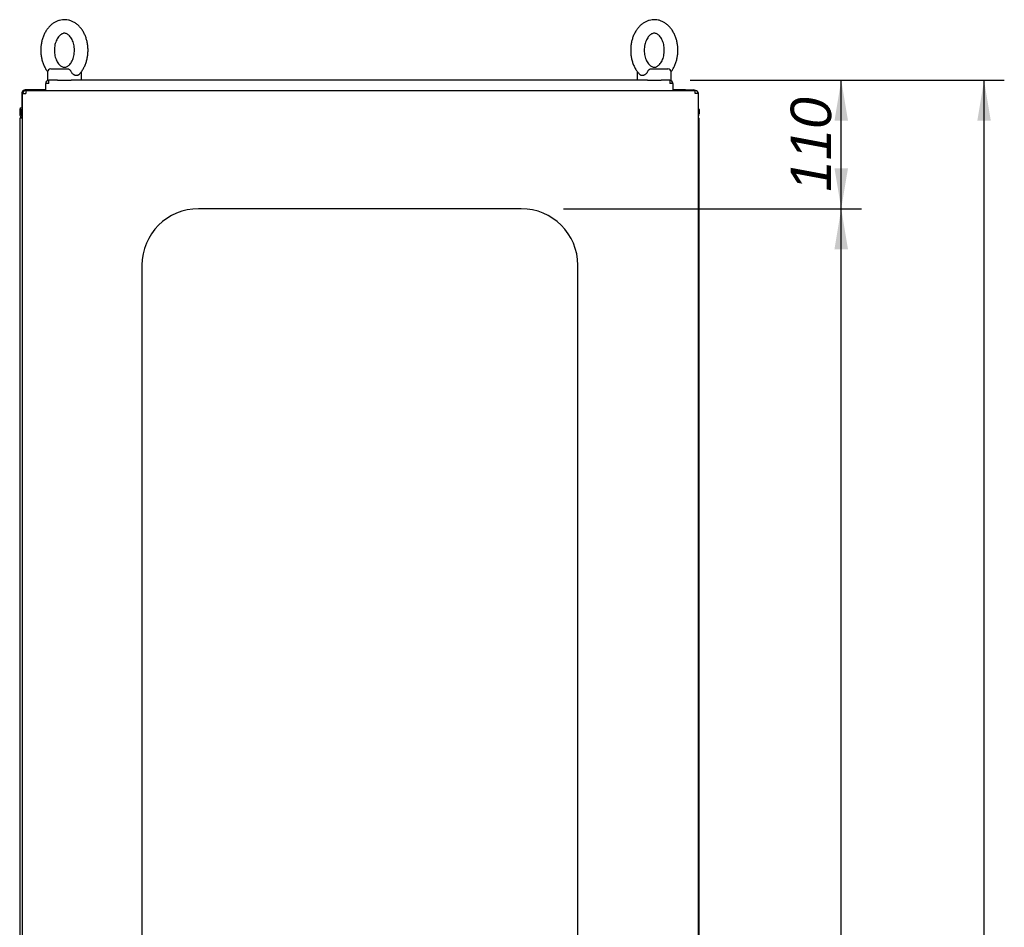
# Paper-space layout 'Layout1' of a CAD drawing. Extents: x 81 to 5357, y 137 to 3739.
# Tile 8 of 10: x 2892 to 3762, y 2137 to 2939. Entities that reach past the tile are written whole.
import ezdxf

# ---------------------------------------------------------------- set-up
doc = ezdxf.new("R2010")
doc.units = 0
doc.header["$LTSCALE"] = 13.000013
doc.layers.get('0').update_dxf_attribs({"linetype": 'CONTINUOUS'})
for name, color, linetype in [('_TRANSLATION', 7, 'CONTINUOUS'), ('AE00715_01', 7, 'CONTINUOUS'), ('F0000001_47', 7, 'CONTINUOUS'), ('F0000001_64', 7, 'CONTINUOUS'), ('M0000000_29', 7, 'CONTINUOUS'), ('M0000000_39', 7, 'CONTINUOUS'), ('M0000000_70', 7, 'CONTINUOUS')]:
    doc.layers.add(name, color=color, linetype=linetype)
doc.styles.add('SEACAD_ARIAL', font='arial.ttf')
doc.styles.add('SEACAD_ARIALI', font='ariali.ttf')
doc.dimstyles.new('ISO', dxfattribs={"dimtxt": 13.75, "dimasz": 13.75, "dimexe": 6.875, "dimexo": 6.875, "dimgap": 3.4375, "dimtad": 1, "dimdec": 1, "dimtxsty": 'SEACAD_ARIAL', "dimblk1": '_SE_FILLED', "dimblk2": '_SE_FILLED', "dimsah": 1, "dimcen": 6.875, "dimazin": 3, "dimtfac": 0.7, "dimtdec": 3, "dimtmove": 0, "dimatfit": 3})

# ---------------------------------------------------------------- blocks, each defined once
blk = doc.blocks.new('DMBLK13')
at = {"layer": '_TRANSLATION', "linetype": 'CONTINUOUS'}
for points in [[(3750.16, 2849.4), (3744.2, 2885.15), (3738.25, 2849.4)], [(3750.16, 1117.4), (3738.25, 1117.4), (3744.2, 1081.65)]]:
    blk.add_hatch(color=7, dxfattribs=at).paths.add_polyline_path(points)
at = {"layer": '_TRANSLATION', "color": 7, "linetype": 'CONTINUOUS'}
for p, q in [((3484.5, 2885.15), (3762.08, 2885.15)), ((3744.2, 1081.65), (3744.2, 2885.15)), ((3663.77, 2056.88), (3663.77, 1909.91)), ((3735.27, 1909.91), (3735.27, 2056.88)), ((3461.3, 1081.65), (3762.08, 1081.65))]:
    blk.add_line(p, q, dxfattribs=at)
for centre, start, end in [((3699.52, 2056.88), 0, 180), ((3699.52, 1909.91), 180, 0)]:
    blk.add_arc(centre, 35.75, start, end, dxfattribs=at)
at = {"layer": '_TRANSLATION', "color": 7, "linetype": 'CONTINUOUS', "style": 'SEACAD_ARIALI'}
blk.add_text('1800', height=35.75, rotation=90, dxfattribs=at).set_placement((3717.39, 1927.79))
blk = doc.blocks.new('_SE_FILLED')
at = {"color": 0}
blk.add_line((0, 0), (-1, 0), dxfattribs=at)
blk.add_solid([(0, 0), (-1, -0.1665), (-1, 0.1665), (0, 0)], dxfattribs=at)
blk = doc.blocks.new('DMBLK29')
at = {"layer": '_TRANSLATION', "linetype": 'CONTINUOUS'}
for points in [[(3624.01, 2735.9), (3618.05, 2771.65), (3612.09, 2735.9)], [(3624.01, 1227.4), (3612.09, 1227.4), (3618.05, 1191.65)]]:
    blk.add_hatch(color=7, dxfattribs=at).paths.add_polyline_path(points)
at = {"layer": '_TRANSLATION', "color": 7, "linetype": 'CONTINUOUS'}
for p, q in [((3372.84, 2771.65), (3635.93, 2771.65)), ((3618.05, 1191.65), (3618.05, 2771.65)), ((3370.53, 1191.65), (3635.93, 1191.65))]:
    blk.add_line(p, q, dxfattribs=at)
at = {"layer": '_TRANSLATION', "color": 7, "linetype": 'CONTINUOUS', "style": 'SEACAD_ARIALI'}
blk.add_text('1580', height=35.75, rotation=90, dxfattribs=at).set_placement((3609.11, 1926.04))
blk = doc.blocks.new('DMBLK30')
at = {"layer": '_TRANSLATION', "linetype": 'CONTINUOUS'}
for points in [[(3624.01, 2849.4), (3618.05, 2885.15), (3612.09, 2849.4)], [(3624.01, 2807.4), (3612.09, 2807.4), (3618.05, 2771.65)]]:
    blk.add_hatch(color=7, dxfattribs=at).paths.add_polyline_path(points)
at = {"layer": '_TRANSLATION', "color": 7, "linetype": 'CONTINUOUS'}
for p, q in [((3484.5, 2885.15), (3635.93, 2885.15)), ((3618.05, 2771.65), (3618.05, 2885.15)), ((3372.84, 2771.65), (3635.93, 2771.65))]:
    blk.add_line(p, q, dxfattribs=at)
at = {"layer": '_TRANSLATION', "color": 7, "linetype": 'CONTINUOUS', "style": 'SEACAD_ARIALI'}
blk.add_text('110', height=35.75, rotation=90, dxfattribs=at).set_placement((3609.11, 2786.69))

psp = doc.layouts.get("Layout1")

# ---------------------------------------------------------------- linework, layer by layer
at = {"layer": 'AE00715_01', "color": 7, "linetype": 'CONTINUOUS'}
for p, q in [((2916.92, 2892.15), (2916.92, 2885.15)), ((2919.92, 2895.15), (2935.22, 2895.15)), ((2946.92, 2885.15), (2946.92, 2892.15)), ((3437.92, 2892.15), (3437.92, 2885.15)), ((3449.62, 2895.15), (3464.92, 2895.15)), ((3467.92, 2885.15), (3467.92, 2892.15)), ((2916.92, 2885.15), (2918.22, 2885.15)), ((2925.92, 2885.15), (2937.92, 2885.15)), ((3446.92, 2885.15), (3458.92, 2885.15)), ((3466.62, 2885.15), (3467.92, 2885.15))]:
    psp.add_line(p, q, dxfattribs=at)
for centre, start, end in [((2919.92, 2892.15), 90, 180), ((2943.92, 2892.15), 0, 10.48463), ((3440.92, 2892.15), 169.27564, 180), ((3464.92, 2892.15), 0, 90)]:
    psp.add_arc(centre, 3, start, end, dxfattribs=at)
for points, knots in [([(2931.92, 2938.65), (2931.28, 2938.63), (2929.9, 2938.58), (2927.51, 2938.12), (2924.98, 2937.22), (2922.56, 2935.91), (2920.29, 2934.22), (2918.2, 2932.17), (2916.32, 2929.79), (2914.69, 2927.1), (2913.33, 2924.15), (2912.27, 2920.99), (2911.53, 2917.68), (2911.11, 2914.27), (2911.03, 2910.81), (2911.27, 2907.37), (2911.85, 2903.98), (2912.76, 2900.71), (2914, 2897.6), (2915.42, 2894.93), (2916.51, 2893.32), (2917.01, 2892.67)], [0, 0, 0, 0, 0.0314738, 0.0792041, 0.126949, 0.1750897, 0.2239281, 0.2736177, 0.3241416, 0.3753416, 0.426994, 0.4788913, 0.5308751, 0.5828863, 0.6349303, 0.6870425, 0.7392588, 0.7916217, 0.8441596, 0.8968587, 0.938248, 0.938248, 0.938248, 0.938248]), ([(2944.4, 2889.95), (2944.48, 2890.02), (2945.24, 2890.67), (2946.65, 2892.36), (2948.4, 2894.86), (2949.89, 2897.7), (2951.1, 2900.76), (2951.99, 2904.01), (2952.57, 2907.38), (2952.82, 2910.82), (2952.73, 2914.27), (2952.31, 2917.69), (2951.56, 2921.02), (2950.48, 2924.22), (2949.09, 2927.22), (2947.39, 2929.98), (2945.41, 2932.44), (2943.18, 2934.54), (2940.75, 2936.25), (2938.16, 2937.52), (2935.5, 2938.34), (2933.34, 2938.62), (2932.23, 2938.64), (2931.92, 2938.65)], [0, 0, 0, 0, 0.00485, 0.054983, 0.105883, 0.157345, 0.209146, 0.261103, 0.313103, 0.365127, 0.4172, 0.469361, 0.521647, 0.574099, 0.626725, 0.679463, 0.732128, 0.78445, 0.8361, 0.886804, 0.936454, 0.985155, 1, 1, 1, 1]), ([(3452.92, 2938.65), (3452.28, 2938.63), (3450.9, 2938.58), (3448.51, 2938.12), (3445.98, 2937.22), (3443.56, 2935.91), (3441.29, 2934.22), (3439.2, 2932.17), (3437.32, 2929.79), (3435.69, 2927.1), (3434.33, 2924.15), (3433.27, 2920.99), (3432.53, 2917.68), (3432.11, 2914.27), (3432.03, 2910.81), (3432.27, 2907.37), (3432.85, 2903.98), (3433.76, 2900.71), (3435, 2897.6), (3436.53, 2894.73), (3438.37, 2892.08), (3439.68, 2890.71), (3440.45, 2889.93)], [0, 0, 0, 0, 0.031467, 0.079188, 0.126923, 0.175054, 0.223882, 0.273562, 0.324075, 0.375265, 0.426906, 0.478793, 0.530766, 0.582767, 0.6348, 0.686901, 0.739107, 0.791459, 0.843986, 0.896675, 0.949395, 1, 1, 1, 1]), ([(3467.83, 2892.67), (3468.37, 2893.39), (3469.46, 2894.98), (3470.89, 2897.7), (3472.1, 2900.76), (3472.99, 2904.01), (3473.57, 2907.38), (3473.82, 2910.82), (3473.73, 2914.27), (3473.31, 2917.69), (3472.56, 2921.02), (3471.48, 2924.22), (3470.09, 2927.22), (3468.39, 2929.98), (3466.41, 2932.44), (3464.18, 2934.54), (3461.75, 2936.25), (3459.16, 2937.52), (3456.5, 2938.34), (3454.34, 2938.62), (3453.23, 2938.64), (3452.92, 2938.65)], [0.0615581, 0.0615581, 0.0615581, 0.0615581, 0.1060122, 0.157467, 0.2092604, 0.2612104, 0.313202, 0.3652189, 0.4172843, 0.4694379, 0.5217167, 0.5741604, 0.6267789, 0.6795094, 0.7321672, 0.7844811, 0.8361237, 0.8868203, 0.9364627, 0.985157, 1, 1, 1, 1]), ([(2931.92, 2926.65), (2932.1, 2926.64), (2932.61, 2926.62), (2933.54, 2926.41), (2934.71, 2925.84), (2935.92, 2924.94), (2937.11, 2923.66), (2938.23, 2922.01), (2939.2, 2920.07), (2939.96, 2917.88), (2940.5, 2915.5), (2940.78, 2913.01), (2940.79, 2910.47), (2940.53, 2907.97), (2940.01, 2905.58), (2939.26, 2903.38), (2938.32, 2901.44), (2937.24, 2899.8), (2936.08, 2898.51), (2934.89, 2897.57), (2933.71, 2896.96), (2932.56, 2896.64), (2931.44, 2896.62), (2930.27, 2896.9), (2929.09, 2897.48), (2927.89, 2898.39), (2926.7, 2899.67), (2925.58, 2901.33), (2924.62, 2903.28), (2923.86, 2905.48), (2923.33, 2907.86), (2923.06, 2910.36), (2923.06, 2912.9), (2923.33, 2915.4), (2923.85, 2917.78), (2924.6, 2919.97), (2925.55, 2921.9), (2926.63, 2923.53), (2927.8, 2924.82), (2928.99, 2925.75), (2930.16, 2926.35), (2931.14, 2926.61), (2931.68, 2926.64), (2931.92, 2926.65)], [0, 0, 0, 0, 0.011832, 0.040107, 0.065315, 0.089101, 0.114416, 0.139037, 0.163447, 0.187842, 0.212298, 0.236829, 0.261403, 0.285966, 0.31044, 0.334778, 0.358959, 0.38302, 0.407075, 0.431345, 0.456324, 0.482931, 0.512747, 0.540892, 0.566041, 0.589798, 0.615082, 0.639692, 0.664101, 0.688497, 0.712955, 0.737488, 0.762062, 0.786624, 0.811095, 0.835428, 0.859605, 0.883664, 0.907721, 0.932002, 0.95701, 0.98368, 1, 1, 1, 1]), ([(3452.92, 2926.65), (3453.1, 2926.64), (3453.61, 2926.62), (3454.54, 2926.41), (3455.71, 2925.84), (3456.92, 2924.94), (3458.11, 2923.66), (3459.23, 2922.01), (3460.2, 2920.07), (3460.96, 2917.88), (3461.5, 2915.5), (3461.78, 2913.01), (3461.79, 2910.47), (3461.53, 2907.97), (3461.01, 2905.58), (3460.26, 2903.38), (3459.32, 2901.44), (3458.24, 2899.8), (3457.08, 2898.51), (3455.89, 2897.57), (3454.71, 2896.96), (3453.56, 2896.64), (3452.44, 2896.62), (3451.27, 2896.9), (3450.09, 2897.48), (3448.89, 2898.39), (3447.7, 2899.67), (3446.58, 2901.33), (3445.62, 2903.28), (3444.86, 2905.48), (3444.33, 2907.86), (3444.06, 2910.36), (3444.06, 2912.9), (3444.33, 2915.4), (3444.85, 2917.78), (3445.6, 2919.97), (3446.55, 2921.9), (3447.63, 2923.53), (3448.8, 2924.82), (3449.99, 2925.75), (3451.16, 2926.35), (3452.14, 2926.61), (3452.68, 2926.64), (3452.92, 2926.65)], [0, 0, 0, 0, 0.011832, 0.040107, 0.065315, 0.089101, 0.114416, 0.139037, 0.163447, 0.187842, 0.212298, 0.236829, 0.261403, 0.285966, 0.31044, 0.334778, 0.358959, 0.38302, 0.407075, 0.431345, 0.456324, 0.482931, 0.512747, 0.540892, 0.566041, 0.589798, 0.615082, 0.639692, 0.664101, 0.688497, 0.712955, 0.737488, 0.762062, 0.786624, 0.811095, 0.835428, 0.859605, 0.883664, 0.907721, 0.932002, 0.95701, 0.98368, 1, 1, 1, 1]), ([(2935.22, 2895.15), (2935.36, 2895.15), (2935.49, 2895.13), (2935.74, 2895.05), (2935.88, 2894.98), (2936.14, 2894.82), (2936.27, 2894.73), (2936.53, 2894.5), (2936.66, 2894.37), (2936.92, 2894.08), (2937.05, 2893.93), (2937.3, 2893.6), (2937.43, 2893.43), (2937.8, 2892.9), (2938.03, 2892.53), (2938.23, 2892.15)], [0, 0, 0, 0, 0.125, 0.125, 0.25, 0.25, 0.375, 0.375, 0.5, 0.5, 0.625, 0.625, 0.75, 0.75, 1, 1, 1, 1]), ([(2944.4, 2889.93), (2944.29, 2889.82), (2944.16, 2889.72), (2943.89, 2889.54), (2943.74, 2889.46), (2943.42, 2889.33), (2943.25, 2889.28), (2942.9, 2889.21), (2942.72, 2889.2), (2942.34, 2889.2), (2942.15, 2889.21), (2941.76, 2889.28), (2941.56, 2889.33), (2941.17, 2889.46), (2940.97, 2889.54), (2940.57, 2889.73), (2940.38, 2889.84), (2939.79, 2890.23), (2939.43, 2890.54), (2938.93, 2891.09), (2938.77, 2891.29), (2938.48, 2891.7), (2938.35, 2891.92), (2938.23, 2892.15)], [0.2572317, 0.2572317, 0.2572317, 0.2572317, 0.3125, 0.3125, 0.375, 0.375, 0.4375, 0.4375, 0.5, 0.5, 0.5625, 0.5625, 0.625, 0.625, 0.6875, 0.6875, 0.75, 0.75, 0.875, 0.875, 0.9375, 0.9375, 1, 1, 1, 1]), ([(3446.62, 2892.15), (3446.38, 2891.7), (3446.09, 2891.28), (3445.42, 2890.54), (3445.05, 2890.23), (3444.47, 2889.85), (3444.27, 2889.73), (3443.88, 2889.54), (3443.68, 2889.46), (3443.28, 2889.33), (3443.09, 2889.28), (3442.69, 2889.21), (3442.5, 2889.2), (3442.13, 2889.2), (3441.95, 2889.21), (3441.6, 2889.28), (3441.43, 2889.33), (3441.11, 2889.46), (3440.96, 2889.54), (3440.68, 2889.72), (3440.56, 2889.82), (3440.44, 2889.93)], [0, 0, 0, 0, 0.125, 0.125, 0.25, 0.25, 0.3125, 0.3125, 0.375, 0.375, 0.4375, 0.4375, 0.5, 0.5, 0.5625, 0.5625, 0.625, 0.625, 0.6875, 0.6875, 0.7432543, 0.7432543, 0.7432543, 0.7432543]), ([(3446.62, 2892.15), (3446.82, 2892.53), (3447.04, 2892.89), (3447.41, 2893.43), (3447.54, 2893.6), (3447.79, 2893.92), (3447.92, 2894.08), (3448.18, 2894.37), (3448.31, 2894.49), (3448.57, 2894.72), (3448.7, 2894.82), (3448.97, 2894.98), (3449.09, 2895.04), (3449.35, 2895.13), (3449.49, 2895.15), (3449.62, 2895.15)], [0, 0, 0, 0, 0.25, 0.25, 0.375, 0.375, 0.5, 0.5, 0.625, 0.625, 0.75, 0.75, 0.875, 0.875, 1, 1, 1, 1])]:
    psp.add_open_spline(points, degree=3, knots=knots, dxfattribs=at)
at = {"layer": 'F0000001_47', "color": 7, "linetype": 'CONTINUOUS'}
for p, q in [((2894.42, 2873.85), (2894.42, 2860.4)), ((2894.54, 2874.65), (2894.54, 2874.65)), ((2895.59, 2875.15), (2894.74, 2875.15)), ((2904.42, 2876.65), (2897.22, 2876.65)), ((2904.44, 2876.65), (2904.42, 2876.65)), ((2904.42, 2876.65), (2904.42, 2876.15)), ((2904.47, 2876.65), (2904.44, 2876.65)), ((2904.44, 2876.65), (2904.44, 2876.15)), ((2915.42, 2876.65), (2904.47, 2876.65)), ((2904.47, 2876.15), (2904.47, 2876.65)), ((3480.37, 2876.65), (3469.42, 2876.65)), ((3480.37, 2876.65), (3480.4, 2876.65)), ((3480.37, 2876.15), (3480.37, 2876.65)), ((3480.4, 2876.65), (3480.4, 2876.15)), ((3480.4, 2876.65), (3480.42, 2876.65)), ((3480.42, 2876.65), (3480.42, 2876.15)), ((3480.42, 2876.65), (3487.62, 2876.65)), ((2894.42, 2853.71), (2894.42, 2853.52)), ((2894.42, 2852.06), (2894.42, 2851.65))]:
    psp.add_line(p, q, dxfattribs=at)
for centre, start, end in [((2897.22, 2873.85), 163.4149, 180), ((2897.22, 2873.85), 90, 163.4149), ((3487.62, 2873.85), 54.30218, 90)]:
    psp.add_arc(centre, 2.8, start, end, dxfattribs=at)
psp.add_ellipse((2897.22, 2873.85), major_axis=(2.8, 0), ratio=0.998462, start_param=2.658765, end_param=3.141593, dxfattribs=at)
at = {"layer": 'F0000001_64', "color": 7, "linetype": 'CONTINUOUS'}
for p, q in [((2894.92, 1089.95), (2894.92, 2873.35)), ((2894.92, 2873.35), (2897.72, 2873.35)), ((2897.74, 2876.15), (2897.72, 2876.15)), ((2897.74, 2876.15), (3489.1, 2876.15)), ((3489.1, 2876.15), (3489.12, 2876.15)), ((3491.92, 2873.35), (3489.12, 2873.35)), ((3491.92, 1089.95), (3491.92, 2873.35)), ((3335.42, 2771.65), (3050.42, 2771.65)), ((3000.42, 2721.65), (3000.42, 1241.65)), ((3385.42, 1241.65), (3385.42, 2721.65))]:
    psp.add_line(p, q, dxfattribs=at)
for centre, radius, start, end in [((2897.72, 2873.35), 2.8, 90, 180), ((3071.72, 2873.51), 174, 179.12972, 180.05178), ((3335.01, 2873.65), 154.11, 359.88874, 0.92976), ((3489.12, 2873.35), 2.8, 0, 90), ((3050.42, 2721.65), 50, 90, 180), ((3335.42, 2721.65), 50, 0, 90)]:
    psp.add_arc(centre, radius, start, end, dxfattribs=at)
at = {"layer": 'M0000000_29', "color": 7, "linetype": 'CONTINUOUS'}
for p, q in [((2892.42, 2851.65), (2892.42, 1111.65)), ((2894.92, 2851.65), (2892.42, 2851.65)), ((3491.92, 2851.65), (3492.42, 2851.65)), ((3492.42, 1111.65), (3492.42, 2851.65))]:
    psp.add_line(p, q, dxfattribs=at)
at = {"layer": 'M0000000_39', "color": 7, "linetype": 'CONTINUOUS'}
for p, q in [((2892.42, 2859.4), (2892.42, 2855.35)), ((2893.62, 2855.35), (2893.62, 2859.4)), ((2893.72, 2859.4), (2893.72, 2855.45)), ((3492.42, 2859.4), (3492.42, 2855.35))]:
    psp.add_line(p, q, dxfattribs=at)
for centre, radius, start, end in [((2893.67, 2859.4), 1.25, 0, 180), ((2896.12, 2855.35), 3.7, 180, 251.07536), ((2893.67, 2859.4), 0.05, 0, 180), ((2896.12, 2855.35), 2.5, 180, 241.3146), ((2896.22, 2855.45), 2.5, 180, 238.66775), ((3491.17, 2859.4), 1.25, 0, 53.1301), ((3488.72, 2855.35), 3.7, 329.86728, 0)]:
    psp.add_arc(centre, radius, start, end, dxfattribs=at)
at = {"layer": 'M0000000_70', "color": 7, "linetype": 'CONTINUOUS'}
for p, q in [((2915.42, 2882.45), (2915.43, 2882.34)), ((2915.42, 2882.33), (2915.42, 2882.35)), ((2915.42, 2876.15), (2915.42, 2882.33)), ((2925.81, 2885.15), (2918.22, 2885.15)), ((2918.22, 2882.35), (2918.22, 2885.15)), ((3446.81, 2885.15), (2938.03, 2885.15)), ((3466.62, 2885.15), (3459.03, 2885.15)), ((3466.62, 2885.15), (3466.62, 2882.35)), ((3469.41, 2882.34), (3469.42, 2882.54)), ((3469.42, 2882.35), (3469.42, 2882.45)), ((3469.42, 2882.35), (3469.42, 2882.33)), ((3469.42, 2882.33), (3469.42, 2876.15))]:
    psp.add_line(p, q, dxfattribs=at)
for centre, radius, start, end in [((2918.22, 2882.35), 2.8, 90.00294, 179.99706), ((2918.06, 2708.35), 174, 89.94822, 90.86834), ((3466.62, 2882.35), 2.8, 3.26362, 90), ((3466.9, 2725.68), 156.67, 89.08327, 90.10278)]:
    psp.add_arc(centre, radius, start, end, dxfattribs=at)

# ---------------------------------------------------------------- dimensions: what is measured, and where the dimension line sits
at = {"layer": '_TRANSLATION', "color": 7, "linetype": 'CONTINUOUS'}
for base, p1, p2, override, picture, middle, dimtype in [((3618.05018693, 2885.14811463), (3335.42163816, 2771.64811463), (3466.62163816, 2885.14811463), {"dimtxt": 35.750036, "dimasz": 35.750036, "dimexe": 17.875018, "dimexo": 17.875018, "dimgap": 8.937509, "dimdec": 0, "dimrnd": 10, "dimcen": 17.875018, "dimtdec": 4}, 'DMBLK30', (3618.05018693, 2828.39811642), 160), ((3744.20496591, 2885.14811463), (3443.42163816, 1081.64811463), (3466.62163816, 2885.14811463), {"dimtxt": 35.750036, "dimasz": 35.750036, "dimexe": 17.875018, "dimexo": 17.875018, "dimgap": 8.937509, "dimdec": 0, "dimrnd": 10, "dimcen": 17.875018, "dimtdec": 4}, 'DMBLK13', (3744.20496591, 1983.39811319), 160), ((3618.05, 1191.65), (3335.42, 1191.65), (3335.42, 2771.65), {"dimtxt": 35.750036, "dimasz": 35.750036, "dimexe": 17.875018, "dimexo": 17.875018, "dimgap": 8.937509, "dimcen": 17.875018}, 'DMBLK29', (3618.05, 1981.65), 161)]:
    dim = psp.add_linear_dim(base=base, p1=p1, p2=p2, angle=90, text='\\A1;<>', dimstyle='ISO', override=override, dxfattribs=at)
    dim.commit()
    dim.dimension.update_dxf_attribs({"geometry": picture, "text_midpoint": middle, "dimtype": dimtype})

doc.saveas('drawing.dxf')
